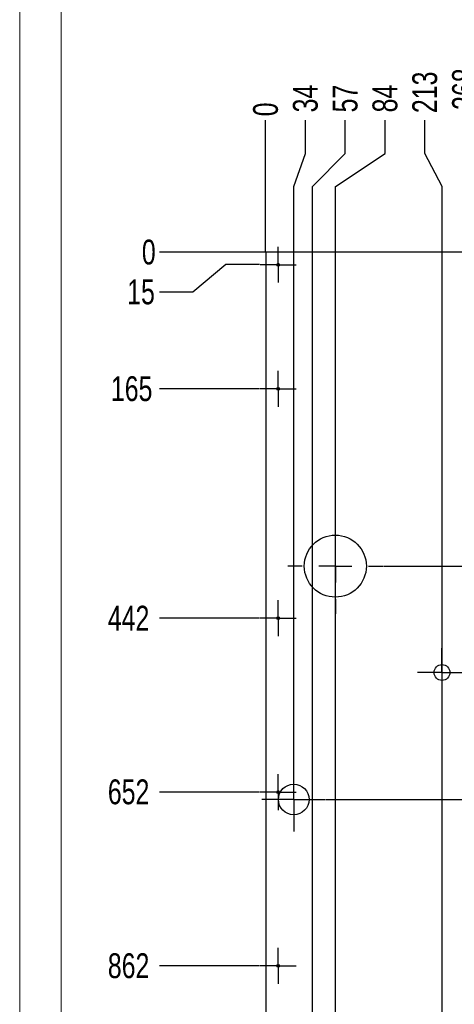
# Model space of a CAD drawing. Header units: millimetres. Extents: x 0 to 841, y 0 to 594.
# Tile 3 of 30: x 0 to 53, y 155 to 274. Entities that reach past the tile are written whole.
import ezdxf

# ---------------------------------------------------------------- set-up
doc = ezdxf.new("R2010")
doc.units = ezdxf.units.MM
doc.header["$PDSIZE"] = -1
doc.linetypes.add('CENTERX2', pattern=[20.32, 12.7, -2.54, 2.54, -2.54])
for name, color, linetype in [('COTES', 1, 'Continuous'), ('GRAVURES', 9, 'Continuous'), ('TRAIT-MIXTES', 3, 'CENTERX2')]:
    doc.layers.add(name, color=color, linetype=linetype)
doc.layers.add('TRAIT-FORT', color=4, linetype='Continuous', lineweight=25)
doc.styles.add('SLDTEXTSTYLE0', font='TXT', dxfattribs={"width": 0.75})
doc.dimstyles.new('SLDDIMSTYLE2', dxfattribs={"dimtxt": 3, "dimasz": 0.333333, "dimexe": 0, "dimexo": 0.0625, "dimgap": 0.75, "dimtad": 0, "dimtih": 1, "dimtoh": 1, "dimdec": 0, "dimlfac": 10, "dimrnd": 1e-09, "dimdsep": 46, "dimtxsty": 'SLDTEXTSTYLE0', "dimblk1": 'ORIGIN', "dimblk2": 'ORIGIN', "dimsah": 1, "dimcen": 0.09, "dimadec": 0, "dimazin": 2, "dimtfac": 1, "dimtdec": 0, "dimtofl": 0, "dimtmove": 0, "dimatfit": 3, "dimldrblk": 'ORIGIN', "dimfxl": 1, "dimfrac": 2, "dimtolj": 1, "dimtzin": 12, "dimarcsym": 0})
doc.dimstyles.new('SLDDIMSTYLE3', dxfattribs={"dimtxt": 3, "dimasz": 2, "dimexe": 0, "dimexo": 0.0625, "dimgap": 0.75, "dimtad": 0, "dimtih": 1, "dimtoh": 1, "dimdec": 0, "dimlfac": 10, "dimrnd": 1e-09, "dimzin": 12, "dimdsep": 46, "dimtxsty": 'SLDTEXTSTYLE0', "dimsah": 1, "dimcen": 0.09, "dimadec": 0, "dimazin": 3, "dimtfac": 1, "dimtdec": 0, "dimtofl": 0, "dimtmove": 0, "dimatfit": 3, "dimfxl": 1, "dimfrac": 2, "dimtolj": 1, "dimtzin": 12, "dimarcsym": 0})

# ---------------------------------------------------------------- blocks, each defined once
blk = doc.blocks.new('_D_42')
at = {"layer": 'COTES', "color": 0, "lineweight": -2, "transparency": 16777216}
blk.add_line((29.72, 245.6), (29.72, 261.48), dxfattribs=at)
at = {"layer": 'Defpoints', "color": 0, "transparency": 16777216}
for p in [(29.72, 261.48), (29.72, 245.54), (29.72, 245.54)]:
    blk.add_point(p, dxfattribs=at)
at = {"layer": 'COTES', "color": 0, "transparency": 16777216, "insert": (29.72, 262.79), "char_height": 3, "attachment_point": 5, "rotation": 90, "style": 'SLDTEXTSTYLE0'}
blk.add_mtext('\\A1;0', dxfattribs=at)
blk = doc.blocks.new('_Origin')
at = {"color": 0, "linetype": 'ByBlock', "lineweight": -2}
blk.add_line((0, 0), (-1, 0), dxfattribs=at)
blk.add_circle((0, 0), 0.5, dxfattribs=at)
blk = doc.blocks.new('_D_43')
at = {"layer": 'COTES', "color": 0, "lineweight": -2, "transparency": 16777216}
for p, q in [((34.53, 257.48), (34.53, 261.48)), ((33.11, 253.48), (34.53, 257.48)), ((33.11, 183.35), (33.11, 253.48))]:
    blk.add_line(p, q, dxfattribs=at)
at = {"layer": 'Defpoints', "color": 0, "transparency": 16777216}
for p in [(34.53, 261.48), (29.72, 245.54), (33.11, 183.29)]:
    blk.add_point(p, dxfattribs=at)
at = {"layer": 'COTES', "color": 0, "transparency": 16777216, "insert": (34.53, 264.1), "char_height": 3, "attachment_point": 5, "rotation": 90, "style": 'SLDTEXTSTYLE0'}
blk.add_mtext('\\A1;34', dxfattribs=at)
blk = doc.blocks.new('_D_44')
at = {"layer": 'COTES', "color": 0, "lineweight": -2, "transparency": 16777216}
for p, q in [((39.34, 257.48), (39.34, 261.48)), ((35.38, 253.48), (39.34, 257.48)), ((35.38, 118.39), (35.38, 253.48))]:
    blk.add_line(p, q, dxfattribs=at)
at = {"layer": 'Defpoints', "color": 0, "transparency": 16777216}
for p in [(39.34, 261.48), (29.72, 245.54), (35.38, 118.33)]:
    blk.add_point(p, dxfattribs=at)
at = {"layer": 'COTES', "color": 0, "transparency": 16777216, "insert": (39.34, 264.1), "char_height": 3, "attachment_point": 5, "rotation": 90, "style": 'SLDTEXTSTYLE0'}
blk.add_mtext('\\A1;57', dxfattribs=at)
blk = doc.blocks.new('_D_45')
at = {"layer": 'COTES', "color": 0, "lineweight": -2, "transparency": 16777216}
for p, q in [((44.15, 257.48), (44.15, 261.48)), ((38.14, 253.48), (44.15, 257.48)), ((38.14, 105.25), (38.14, 253.48))]:
    blk.add_line(p, q, dxfattribs=at)
at = {"layer": 'Defpoints', "color": 0, "transparency": 16777216}
for p in [(44.15, 261.48), (29.72, 245.54), (38.14, 105.19)]:
    blk.add_point(p, dxfattribs=at)
at = {"layer": 'COTES', "color": 0, "transparency": 16777216, "insert": (44.15, 264.1), "char_height": 3, "attachment_point": 5, "rotation": 90, "style": 'SLDTEXTSTYLE0'}
blk.add_mtext('\\A1;84', dxfattribs=at)
blk = doc.blocks.new('_D_46')
at = {"layer": 'COTES', "color": 0, "lineweight": -2, "transparency": 16777216}
for p, q in [((48.96, 257.48), (48.96, 261.48)), ((51.03, 253.48), (48.96, 257.48)), ((51.03, 115.31), (51.03, 253.48))]:
    blk.add_line(p, q, dxfattribs=at)
at = {"layer": 'Defpoints', "color": 0, "transparency": 16777216}
for p in [(48.96, 261.48), (29.72, 245.54), (51.03, 115.24)]:
    blk.add_point(p, dxfattribs=at)
at = {"layer": 'COTES', "color": 0, "transparency": 16777216, "insert": (48.96, 264.85), "char_height": 3, "attachment_point": 5, "rotation": 90, "style": 'SLDTEXTSTYLE0'}
blk.add_mtext('\\A1;213', dxfattribs=at)
blk = doc.blocks.new('_D_47')
at = {"layer": 'COTES', "color": 0, "lineweight": -2, "transparency": 16777216}
for p, q in [((53.77, 257.48), (53.77, 261.48)), ((56.51, 253.48), (53.77, 257.48)), ((56.51, 117.75), (56.51, 253.48))]:
    blk.add_line(p, q, dxfattribs=at)
at = {"layer": 'Defpoints', "color": 0, "transparency": 16777216}
for p in [(53.77, 261.48), (29.72, 245.54), (56.51, 117.68)]:
    blk.add_point(p, dxfattribs=at)
at = {"layer": 'COTES', "color": 0, "transparency": 16777216, "insert": (53.77, 265.23), "char_height": 3, "attachment_point": 5, "rotation": 90, "style": 'SLDTEXTSTYLE0'}
blk.add_mtext('\\A1;268', dxfattribs=at)
blk = doc.blocks.new('_D_48')
at = {"layer": 'COTES', "color": 0, "lineweight": -2, "transparency": 16777216}
for p, q in [((58.58, 257.48), (58.58, 261.48)), ((56.72, 253.48), (58.58, 257.48)), ((56.72, 245.6), (56.72, 253.48))]:
    blk.add_line(p, q, dxfattribs=at)
at = {"layer": 'Defpoints', "color": 0, "transparency": 16777216}
for p in [(58.58, 261.48), (29.72, 245.54), (56.72, 245.54)]:
    blk.add_point(p, dxfattribs=at)
at = {"layer": 'COTES', "color": 0, "transparency": 16777216, "insert": (58.58, 265.04), "char_height": 3, "attachment_point": 5, "rotation": 90, "style": 'SLDTEXTSTYLE0'}
blk.add_mtext('\\A1;270', dxfattribs=at)
blk = doc.blocks.new('_D_49')
at = {"layer": 'COTES', "color": 0, "lineweight": -2, "transparency": 16777216}
for p, q in [((63.39, 257.48), (63.39, 261.48)), ((59.62, 253.48), (63.39, 257.48)), ((59.62, 230.6), (59.62, 253.48))]:
    blk.add_line(p, q, dxfattribs=at)
at = {"layer": 'Defpoints', "color": 0, "transparency": 16777216}
for p in [(63.39, 261.48), (29.72, 245.54), (59.62, 230.54)]:
    blk.add_point(p, dxfattribs=at)
at = {"layer": 'COTES', "color": 0, "transparency": 16777216, "insert": (63.39, 265.23), "char_height": 3, "attachment_point": 5, "rotation": 90, "style": 'SLDTEXTSTYLE0'}
blk.add_mtext('\\A1;299', dxfattribs=at)
blk = doc.blocks.new('_D_50')
at = {"layer": 'COTES', "color": 0, "lineweight": -2, "transparency": 16777216}
for p, q in [((68.81, 257.48), (68.81, 261.48)), ((62.95, 253.48), (68.81, 257.48)), ((62.95, 49.53), (62.95, 253.48))]:
    blk.add_line(p, q, dxfattribs=at)
at = {"layer": 'Defpoints', "color": 0, "transparency": 16777216}
for p in [(68.81, 261.48), (29.72, 245.54), (62.95, 49.46)]:
    blk.add_point(p, dxfattribs=at)
at = {"layer": 'COTES', "color": 0, "transparency": 16777216, "insert": (68.81, 265.23), "char_height": 3, "attachment_point": 5, "rotation": 90, "style": 'SLDTEXTSTYLE0'}
blk.add_mtext('\\A1;332', dxfattribs=at)
blk = doc.blocks.new('_D_51')
at = {"layer": 'COTES', "color": 0, "lineweight": -2, "transparency": 16777216}
for p, q in [((74.51, 257.48), (74.51, 261.48)), ((75.62, 253.48), (74.51, 257.48)), ((75.62, 230.6), (75.62, 253.48))]:
    blk.add_line(p, q, dxfattribs=at)
at = {"layer": 'Defpoints', "color": 0, "transparency": 16777216}
for p in [(74.51, 261.48), (29.72, 245.54), (75.62, 230.54)]:
    blk.add_point(p, dxfattribs=at)
at = {"layer": 'COTES', "color": 0, "transparency": 16777216, "insert": (74.51, 265.23), "char_height": 3, "attachment_point": 5, "rotation": 90, "style": 'SLDTEXTSTYLE0'}
blk.add_mtext('\\A1;459', dxfattribs=at)
blk = doc.blocks.new('_D_52')
at = {"layer": 'COTES', "color": 0, "lineweight": -2, "transparency": 16777216}
for p, q in [((79.32, 257.48), (79.32, 261.48)), ((78.72, 253.48), (79.32, 257.48)), ((78.72, 92.1), (78.72, 253.48))]:
    blk.add_line(p, q, dxfattribs=at)
at = {"layer": 'Defpoints', "color": 0, "transparency": 16777216}
for p in [(79.32, 261.48), (29.72, 245.54), (78.72, 92.04)]:
    blk.add_point(p, dxfattribs=at)
at = {"layer": 'COTES', "color": 0, "transparency": 16777216, "insert": (79.32, 265.04), "char_height": 3, "attachment_point": 5, "rotation": 90, "style": 'SLDTEXTSTYLE0'}
blk.add_mtext('\\A1;490', dxfattribs=at)
blk = doc.blocks.new('_D_53')
at = {"layer": 'COTES', "color": 0, "lineweight": -2, "transparency": 16777216}
for p, q in [((84.13, 257.48), (84.13, 261.48)), ((81.12, 253.48), (84.13, 257.48)), ((81.12, 47.7), (81.12, 253.48))]:
    blk.add_line(p, q, dxfattribs=at)
at = {"layer": 'Defpoints', "color": 0, "transparency": 16777216}
for p in [(84.13, 261.48), (29.72, 245.54), (81.12, 47.64)]:
    blk.add_point(p, dxfattribs=at)
at = {"layer": 'COTES', "color": 0, "transparency": 16777216, "insert": (84.13, 264.85), "char_height": 3, "attachment_point": 5, "rotation": 90, "style": 'SLDTEXTSTYLE0'}
blk.add_mtext('\\A1;514', dxfattribs=at)
blk = doc.blocks.new('_D_54')
at = {"layer": 'COTES', "color": 0, "lineweight": -2, "transparency": 16777216}
for p, q in [((88.94, 257.48), (88.94, 261.48)), ((87.84, 253.48), (88.94, 257.48)), ((87.84, 127.38), (87.84, 253.48))]:
    blk.add_line(p, q, dxfattribs=at)
at = {"layer": 'Defpoints', "color": 0, "transparency": 16777216}
for p in [(88.94, 261.48), (29.72, 245.54), (87.84, 127.32)]:
    blk.add_point(p, dxfattribs=at)
at = {"layer": 'COTES', "color": 0, "transparency": 16777216, "insert": (88.94, 264.85), "char_height": 3, "attachment_point": 5, "rotation": 90, "style": 'SLDTEXTSTYLE0'}
blk.add_mtext('\\A1;581', dxfattribs=at)
blk = doc.blocks.new('_D_55')
at = {"layer": 'COTES', "color": 0, "lineweight": -2, "transparency": 16777216}
blk.add_line((94.72, 92.1), (94.72, 261.48), dxfattribs=at)
at = {"layer": 'Defpoints', "color": 0, "transparency": 16777216}
for p in [(94.72, 261.48), (29.72, 245.54), (94.72, 92.04)]:
    blk.add_point(p, dxfattribs=at)
at = {"layer": 'COTES', "color": 0, "transparency": 16777216, "insert": (94.72, 265.04), "char_height": 3, "attachment_point": 5, "rotation": 90, "style": 'SLDTEXTSTYLE0'}
blk.add_mtext('\\A1;650', dxfattribs=at)
blk = doc.blocks.new('_D_56')
at = {"layer": 'COTES', "color": 0, "lineweight": -2, "transparency": 16777216}
blk.add_line((112.65, 71.65), (112.65, 261.48), dxfattribs=at)
at = {"layer": 'Defpoints', "color": 0, "transparency": 16777216}
for p in [(112.65, 261.48), (29.72, 245.54), (112.65, 71.59)]:
    blk.add_point(p, dxfattribs=at)
at = {"layer": 'COTES', "color": 0, "transparency": 16777216, "insert": (112.65, 265.23), "char_height": 3, "attachment_point": 5, "rotation": 90, "style": 'SLDTEXTSTYLE0'}
blk.add_mtext('\\A1;829', dxfattribs=at)
blk = doc.blocks.new('_D_57')
at = {"layer": 'COTES', "color": 0, "lineweight": -2, "transparency": 16777216}
blk.add_line((122.28, 147.03), (122.28, 261.48), dxfattribs=at)
at = {"layer": 'Defpoints', "color": 0, "transparency": 16777216}
for p in [(122.28, 261.48), (29.72, 245.54), (122.28, 146.97)]:
    blk.add_point(p, dxfattribs=at)
at = {"layer": 'COTES', "color": 0, "transparency": 16777216, "insert": (122.28, 265.23), "char_height": 3, "attachment_point": 5, "rotation": 90, "style": 'SLDTEXTSTYLE0'}
blk.add_mtext('\\A1;926', dxfattribs=at)
blk = doc.blocks.new('_D_58')
at = {"layer": 'COTES', "color": 0, "lineweight": -2, "transparency": 16777216}
blk.add_line((127.76, 149.47), (127.76, 261.48), dxfattribs=at)
at = {"layer": 'Defpoints', "color": 0, "transparency": 16777216}
for p in [(127.76, 261.48), (29.72, 245.54), (127.76, 149.41)]:
    blk.add_point(p, dxfattribs=at)
at = {"layer": 'COTES', "color": 0, "transparency": 16777216, "insert": (127.76, 265.04), "char_height": 3, "attachment_point": 5, "rotation": 90, "style": 'SLDTEXTSTYLE0'}
blk.add_mtext('\\A1;980', dxfattribs=at)
blk = doc.blocks.new('_D_59')
at = {"layer": 'COTES', "color": 0, "lineweight": -2, "transparency": 16777216}
for p, q in [((147.95, 257.48), (147.95, 261.48)), ((150.35, 253.48), (147.95, 257.48)), ((150.35, 149.48), (150.35, 253.48))]:
    blk.add_line(p, q, dxfattribs=at)
at = {"layer": 'Defpoints', "color": 0, "transparency": 16777216}
for p in [(147.95, 261.48), (29.72, 245.54), (150.35, 149.42)]:
    blk.add_point(p, dxfattribs=at)
at = {"layer": 'COTES', "color": 0, "transparency": 16777216, "insert": (147.95, 265.79), "char_height": 3, "attachment_point": 5, "rotation": 90, "style": 'SLDTEXTSTYLE0'}
blk.add_mtext('\\A1;1206', dxfattribs=at)
blk = doc.blocks.new('_D_60')
at = {"layer": 'COTES', "color": 0, "lineweight": -2, "transparency": 16777216}
for p, q in [((152.76, 257.48), (152.76, 261.48)), ((152.38, 253.48), (152.76, 257.48)), ((152.38, 79.43), (152.38, 253.48))]:
    blk.add_line(p, q, dxfattribs=at)
at = {"layer": 'Defpoints', "color": 0, "transparency": 16777216}
for p in [(152.76, 261.48), (29.72, 245.54), (152.38, 79.37)]:
    blk.add_point(p, dxfattribs=at)
at = {"layer": 'COTES', "color": 0, "transparency": 16777216, "insert": (152.76, 265.98), "char_height": 3, "attachment_point": 5, "rotation": 90, "style": 'SLDTEXTSTYLE0'}
blk.add_mtext('\\A1;1227', dxfattribs=at)
blk = doc.blocks.new('_D_61')
at = {"layer": 'COTES', "color": 0, "lineweight": -2, "transparency": 16777216}
for p, q in [((157.57, 257.48), (157.57, 261.48)), ((157.86, 253.48), (157.57, 257.48)), ((157.86, 81.87), (157.86, 253.48))]:
    blk.add_line(p, q, dxfattribs=at)
at = {"layer": 'Defpoints', "color": 0, "transparency": 16777216}
for p in [(157.57, 261.48), (29.72, 245.54), (157.86, 81.81)]:
    blk.add_point(p, dxfattribs=at)
at = {"layer": 'COTES', "color": 0, "transparency": 16777216, "insert": (157.57, 265.6), "char_height": 3, "attachment_point": 5, "rotation": 90, "style": 'SLDTEXTSTYLE0'}
blk.add_mtext('\\A1;1281', dxfattribs=at)
blk = doc.blocks.new('_D_62')
at = {"layer": 'COTES', "color": 0, "lineweight": -2, "transparency": 16777216}
for p, q in [((162.38, 257.48), (162.38, 261.48)), ((159.99, 253.48), (162.38, 257.48)), ((159.99, 126.12), (159.99, 253.48))]:
    blk.add_line(p, q, dxfattribs=at)
at = {"layer": 'Defpoints', "color": 0, "transparency": 16777216}
for p in [(162.38, 261.48), (29.72, 245.54), (159.99, 126.05)]:
    blk.add_point(p, dxfattribs=at)
at = {"layer": 'COTES', "color": 0, "transparency": 16777216, "insert": (162.38, 265.79), "char_height": 3, "attachment_point": 5, "rotation": 90, "style": 'SLDTEXTSTYLE0'}
blk.add_mtext('\\A1;1303', dxfattribs=at)
blk = doc.blocks.new('_D_63')
at = {"layer": 'COTES', "color": 0, "lineweight": -2, "transparency": 16777216}
blk.add_line((169.72, 230.6), (169.72, 261.48), dxfattribs=at)
at = {"layer": 'Defpoints', "color": 0, "transparency": 16777216}
for p in [(169.72, 261.48), (29.72, 245.54), (169.72, 230.54)]:
    blk.add_point(p, dxfattribs=at)
at = {"layer": 'COTES', "color": 0, "transparency": 16777216, "insert": (169.72, 265.6), "char_height": 3, "attachment_point": 5, "rotation": 90, "style": 'SLDTEXTSTYLE0'}
blk.add_mtext('\\A1;1400', dxfattribs=at)
blk = doc.blocks.new('_D_66')
at = {"layer": 'COTES', "color": 0, "lineweight": -2, "transparency": 16777216}
blk.add_line((43.95, 207.63), (199.33, 207.63), dxfattribs=at)
at = {"layer": 'Defpoints', "color": 0, "transparency": 16777216}
for p in [(56.72, 245.54), (43.89, 207.63), (199.33, 207.63)]:
    blk.add_point(p, dxfattribs=at)
at = {"layer": 'COTES', "color": 0, "transparency": 16777216, "insert": (203.08, 207.63), "char_height": 3, "attachment_point": 5, "style": 'SLDTEXTSTYLE0'}
blk.add_mtext('\\A1;379', dxfattribs=at)
blk = doc.blocks.new('_D_72')
at = {"layer": 'COTES', "color": 0, "lineweight": -2, "transparency": 16777216}
for p, q in [((37.02, 179.44), (191.33, 179.44)), ((191.33, 179.44), (195.33, 176.46)), ((195.33, 176.46), (199.33, 176.46))]:
    blk.add_line(p, q, dxfattribs=at)
at = {"layer": 'Defpoints', "color": 0, "transparency": 16777216}
for p in [(56.72, 245.54), (36.96, 179.44), (199.33, 176.46)]:
    blk.add_point(p, dxfattribs=at)
at = {"layer": 'COTES', "color": 0, "transparency": 16777216, "insert": (202.7, 176.46), "char_height": 3, "attachment_point": 5, "style": 'SLDTEXTSTYLE0'}
blk.add_mtext('\\A1;661', dxfattribs=at)
blk = doc.blocks.new('_D_83')
at = {"layer": 'COTES', "color": 0, "lineweight": -2, "transparency": 16777216}
for p, q in [((39.29, 114.48), (191.33, 114.48)), ((191.33, 114.48), (195.33, 110.84)), ((195.33, 110.84), (199.33, 110.84))]:
    blk.add_line(p, q, dxfattribs=at)
at = {"layer": 'Defpoints', "color": 0, "transparency": 16777216}
for p in [(56.72, 245.54), (39.23, 114.48), (199.33, 110.84)]:
    blk.add_point(p, dxfattribs=at)
at = {"layer": 'COTES', "color": 0, "transparency": 16777216, "insert": (203.08, 110.84), "char_height": 3, "attachment_point": 5, "style": 'SLDTEXTSTYLE0'}
blk.add_mtext('\\A1;1311', dxfattribs=at)
blk = doc.blocks.new('_D_85')
at = {"layer": 'COTES', "color": 0, "lineweight": -2, "transparency": 16777216}
blk.add_line((43.95, 99.44), (199.33, 99.44), dxfattribs=at)
at = {"layer": 'Defpoints', "color": 0, "transparency": 16777216}
for p in [(56.72, 245.54), (43.89, 99.44), (199.33, 99.44)]:
    blk.add_point(p, dxfattribs=at)
at = {"layer": 'COTES', "color": 0, "transparency": 16777216, "insert": (203.45, 99.44), "char_height": 3, "attachment_point": 5, "style": 'SLDTEXTSTYLE0'}
blk.add_mtext('\\A1;1461', dxfattribs=at)
blk = doc.blocks.new('_D_95')
at = {"layer": 'COTES', "color": 0, "lineweight": -2, "transparency": 16777216}
blk.add_line((29.66, 245.54), (16.91, 245.54), dxfattribs=at)
at = {"layer": 'Defpoints', "color": 0, "transparency": 16777216}
for p in [(16.91, 245.54), (29.72, 245.54), (29.72, 245.54)]:
    blk.add_point(p, dxfattribs=at)
at = {"layer": 'COTES', "color": 0, "transparency": 16777216, "insert": (15.6, 245.54), "char_height": 3, "attachment_point": 5, "style": 'SLDTEXTSTYLE0'}
blk.add_mtext('\\A1;0', dxfattribs=at)
blk = doc.blocks.new('_D_96')
at = {"layer": 'COTES', "color": 0, "lineweight": -2, "transparency": 16777216}
for p, q in [((24.91, 244.04), (20.91, 240.73)), ((28.99, 244.04), (24.91, 244.04)), ((20.91, 240.73), (16.91, 240.73))]:
    blk.add_line(p, q, dxfattribs=at)
at = {"layer": 'Defpoints', "color": 0, "transparency": 16777216}
for p in [(29.72, 245.54), (29.05, 244.04), (16.91, 240.73)]:
    blk.add_point(p, dxfattribs=at)
at = {"layer": 'COTES', "color": 0, "transparency": 16777216, "insert": (14.66, 240.73), "char_height": 3, "attachment_point": 5, "style": 'SLDTEXTSTYLE0'}
blk.add_mtext('\\A1;15', dxfattribs=at)
blk = doc.blocks.new('_D_97')
at = {"layer": 'COTES', "color": 0, "lineweight": -2, "transparency": 16777216}
blk.add_line((28.99, 229.04), (16.91, 229.04), dxfattribs=at)
at = {"layer": 'Defpoints', "color": 0, "transparency": 16777216}
for p in [(29.72, 245.54), (16.91, 229.04), (29.05, 229.04)]:
    blk.add_point(p, dxfattribs=at)
at = {"layer": 'COTES', "color": 0, "transparency": 16777216, "insert": (13.53, 229.04), "char_height": 3, "attachment_point": 5, "style": 'SLDTEXTSTYLE0'}
blk.add_mtext('\\A1;165', dxfattribs=at)
blk = doc.blocks.new('_D_98')
at = {"layer": 'COTES', "color": 0, "lineweight": -2, "transparency": 16777216}
blk.add_line((28.99, 201.34), (16.91, 201.34), dxfattribs=at)
at = {"layer": 'Defpoints', "color": 0, "transparency": 16777216}
for p in [(29.72, 245.54), (16.91, 201.34), (29.05, 201.34)]:
    blk.add_point(p, dxfattribs=at)
at = {"layer": 'COTES', "color": 0, "transparency": 16777216, "insert": (13.16, 201.34), "char_height": 3, "attachment_point": 5, "style": 'SLDTEXTSTYLE0'}
blk.add_mtext('\\A1;442', dxfattribs=at)
blk = doc.blocks.new('_D_99')
at = {"layer": 'COTES', "color": 0, "lineweight": -2, "transparency": 16777216}
blk.add_line((28.99, 180.34), (16.91, 180.34), dxfattribs=at)
at = {"layer": 'Defpoints', "color": 0, "transparency": 16777216}
for p in [(29.72, 245.54), (16.91, 180.34), (29.05, 180.34)]:
    blk.add_point(p, dxfattribs=at)
at = {"layer": 'COTES', "color": 0, "transparency": 16777216, "insert": (13.16, 180.34), "char_height": 3, "attachment_point": 5, "style": 'SLDTEXTSTYLE0'}
blk.add_mtext('\\A1;652', dxfattribs=at)
blk = doc.blocks.new('_D_100')
at = {"layer": 'COTES', "color": 0, "lineweight": -2, "transparency": 16777216}
blk.add_line((28.99, 159.34), (16.91, 159.34), dxfattribs=at)
at = {"layer": 'Defpoints', "color": 0, "transparency": 16777216}
for p in [(29.72, 245.54), (16.91, 159.34), (29.05, 159.34)]:
    blk.add_point(p, dxfattribs=at)
at = {"layer": 'COTES', "color": 0, "transparency": 16777216, "insert": (13.16, 159.34), "char_height": 3, "attachment_point": 5, "style": 'SLDTEXTSTYLE0'}
blk.add_mtext('\\A1;862', dxfattribs=at)
blk = doc.blocks.new('_D_101')
at = {"layer": 'COTES', "color": 0, "lineweight": -2, "transparency": 16777216}
blk.add_line((28.99, 138.34), (16.91, 138.34), dxfattribs=at)
at = {"layer": 'Defpoints', "color": 0, "transparency": 16777216}
for p in [(29.72, 245.54), (16.91, 138.34), (29.05, 138.34)]:
    blk.add_point(p, dxfattribs=at)
at = {"layer": 'COTES', "color": 0, "transparency": 16777216, "insert": (12.6, 138.34), "char_height": 3, "attachment_point": 5, "style": 'SLDTEXTSTYLE0'}
blk.add_mtext('\\A1;1072', dxfattribs=at)
blk = doc.blocks.new('_D_102')
at = {"layer": 'COTES', "color": 0, "lineweight": -2, "transparency": 16777216}
blk.add_line((28.99, 117.34), (16.91, 117.34), dxfattribs=at)
at = {"layer": 'Defpoints', "color": 0, "transparency": 16777216}
for p in [(29.72, 245.54), (16.91, 117.34), (29.05, 117.34)]:
    blk.add_point(p, dxfattribs=at)
at = {"layer": 'COTES', "color": 0, "transparency": 16777216, "insert": (12.41, 117.34), "char_height": 3, "attachment_point": 5, "style": 'SLDTEXTSTYLE0'}
blk.add_mtext('\\A1;1282', dxfattribs=at)
blk = doc.blocks.new('_D_103')
at = {"layer": 'COTES', "color": 0, "lineweight": -2, "transparency": 16777216}
blk.add_line((28.99, 93.84), (16.91, 93.84), dxfattribs=at)
at = {"layer": 'Defpoints', "color": 0, "transparency": 16777216}
for p in [(29.72, 245.54), (16.91, 93.84), (29.05, 93.84)]:
    blk.add_point(p, dxfattribs=at)
at = {"layer": 'COTES', "color": 0, "transparency": 16777216, "insert": (12.78, 93.84), "char_height": 3, "attachment_point": 5, "style": 'SLDTEXTSTYLE0'}
blk.add_mtext('\\A1;1517', dxfattribs=at)
blk = doc.blocks.new('_D_104')
at = {"layer": 'COTES', "color": 0, "lineweight": -2, "transparency": 16777216}
blk.add_line((28.99, 73.57), (16.91, 73.57), dxfattribs=at)
at = {"layer": 'Defpoints', "color": 0, "transparency": 16777216}
for p in [(29.72, 245.54), (16.91, 73.57), (29.05, 73.57)]:
    blk.add_point(p, dxfattribs=at)
at = {"layer": 'COTES', "color": 0, "transparency": 16777216, "insert": (12.6, 73.57), "char_height": 3, "attachment_point": 5, "style": 'SLDTEXTSTYLE0'}
blk.add_mtext('\\A1;1720', dxfattribs=at)
blk = doc.blocks.new('_D_105')
at = {"layer": 'COTES', "color": 0, "lineweight": -2, "transparency": 16777216}
blk.add_line((28.99, 53.3), (16.91, 53.3), dxfattribs=at)
at = {"layer": 'Defpoints', "color": 0, "transparency": 16777216}
for p in [(29.72, 245.54), (16.91, 53.3), (29.05, 53.3)]:
    blk.add_point(p, dxfattribs=at)
at = {"layer": 'COTES', "color": 0, "transparency": 16777216, "insert": (12.41, 53.3), "char_height": 3, "attachment_point": 5, "style": 'SLDTEXTSTYLE0'}
blk.add_mtext('\\A1;1922', dxfattribs=at)
blk = doc.blocks.new('_D_106')
at = {"layer": 'COTES', "color": 0, "lineweight": -2, "transparency": 16777216}
for p, q in [((20.91, 36.35), (16.91, 36.35)), ((24.91, 33.04), (20.91, 36.35)), ((28.99, 33.04), (24.91, 33.04))]:
    blk.add_line(p, q, dxfattribs=at)
at = {"layer": 'Defpoints', "color": 0, "transparency": 16777216}
for p in [(29.72, 245.54), (16.91, 36.35), (29.05, 33.04)]:
    blk.add_point(p, dxfattribs=at)
at = {"layer": 'COTES', "color": 0, "transparency": 16777216, "insert": (12.41, 36.35), "char_height": 3, "attachment_point": 5, "style": 'SLDTEXTSTYLE0'}
blk.add_mtext('\\A1;2125', dxfattribs=at)
blk = doc.blocks.new('_D_107')
at = {"layer": 'COTES', "color": 0, "lineweight": -2, "transparency": 16777216}
blk.add_line((29.66, 31.54), (16.91, 31.54), dxfattribs=at)
at = {"layer": 'Defpoints', "color": 0, "transparency": 16777216}
for p in [(29.72, 245.54), (16.91, 31.54), (29.72, 31.54)]:
    blk.add_point(p, dxfattribs=at)
at = {"layer": 'COTES', "color": 0, "transparency": 16777216, "insert": (12.6, 31.54), "char_height": 3, "attachment_point": 5, "style": 'SLDTEXTSTYLE0'}
blk.add_mtext('\\A1;2140', dxfattribs=at)
blk = doc.blocks.new('SW_CENTERMARKSYMBOL_0')
at = {"layer": 'TRAIT-MIXTES', "color": 0}
for p, q in [((0, 2), (0, 2.17)), ((0, 0), (0, 2)), ((-2, 0), (-2.17, 0)), ((0, 0), (-2, 0)), ((0, 0), (0, -2)), ((0, 0), (2, 0)), ((2, 0), (2.17, 0)), ((0, -2), (0, -2.17))]:
    blk.add_line(p, q, dxfattribs=at)
blk = doc.blocks.new('SW_CENTERMARKSYMBOL_1')
at = {"layer": 'TRAIT-MIXTES', "color": 0}
for p, q in [((0, 2), (0, 2.17)), ((0, 0), (0, 2)), ((-2, 0), (-2.17, 0)), ((0, 0), (-2, 0)), ((0, 0), (0, -2)), ((0, 0), (2, 0)), ((2, 0), (2.17, 0)), ((0, -2), (0, -2.17))]:
    blk.add_line(p, q, dxfattribs=at)
blk = doc.blocks.new('SW_CENTERMARKSYMBOL_2')
at = {"layer": 'TRAIT-MIXTES', "color": 0}
for p, q in [((0, 2), (0, 2.17)), ((0, 0), (0, 2)), ((-2, 0), (-2.17, 0)), ((0, 0), (-2, 0)), ((0, 0), (0, -2)), ((0, 0), (2, 0)), ((2, 0), (2.17, 0)), ((0, -2), (0, -2.17))]:
    blk.add_line(p, q, dxfattribs=at)
blk = doc.blocks.new('SW_CENTERMARKSYMBOL_31')
at = {"layer": 'TRAIT-MIXTES', "color": 0}
for p, q in [((0, 2), (0, 2.17)), ((0, 0), (0, 2)), ((-2, 0), (-2.17, 0)), ((0, 0), (-2, 0)), ((0, 0), (0, -2)), ((0, 0), (2, 0)), ((2, 0), (2.17, 0)), ((0, -2), (0, -2.17))]:
    blk.add_line(p, q, dxfattribs=at)
blk = doc.blocks.new('SW_CENTERMARKSYMBOL_42')
at = {"layer": 'TRAIT-MIXTES', "color": 0}
for p, q in [((0, 2), (0, 2.17)), ((0, 0), (0, 2)), ((-2, 0), (-2.17, 0)), ((0, 0), (-2, 0)), ((0, 0), (0, -2)), ((0, 0), (2, 0)), ((2, 0), (2.17, 0)), ((0, -2), (0, -2.17))]:
    blk.add_line(p, q, dxfattribs=at)
blk = doc.blocks.new('SW_CENTERMARKSYMBOL_44')
at = {"layer": 'TRAIT-MIXTES', "color": 0}
for p, q in [((0, 4), (0, 5.75)), ((0, 0), (0, 2)), ((-4, 0), (-5.75, 0)), ((0, 0), (-2, 0)), ((0, 0), (0, -2)), ((0, 0), (2, 0)), ((4, 0), (5.75, 0)), ((0, -4), (0, -5.75))]:
    blk.add_line(p, q, dxfattribs=at)
blk = doc.blocks.new('SW_CENTERMARKSYMBOL_45')
at = {"layer": 'TRAIT-MIXTES', "color": 0}
for p, q in [((0, 2), (0, 3.85)), ((0, 0), (0, 2)), ((-2, 0), (-3.85, 0)), ((0, 0), (-2, 0)), ((0, 0), (0, -2)), ((0, 0), (2, 0)), ((2, 0), (3.85, 0)), ((0, -2), (0, -3.85))]:
    blk.add_line(p, q, dxfattribs=at)
blk = doc.blocks.new('SW_CENTERMARKSYMBOL_58')
at = {"layer": 'TRAIT-MIXTES', "color": 0}
for p, q in [((0, 2), (0, 2.95)), ((0, 0), (0, 2)), ((-2, 0), (-2.95, 0)), ((0, 0), (-2, 0)), ((0, 0), (0, -2)), ((0, 0), (2, 0)), ((2, 0), (2.95, 0)), ((0, -2), (0, -2.95))]:
    blk.add_line(p, q, dxfattribs=at)

msp = doc.modelspace()

# ---------------------------------------------------------------- linework, layer by layer
at = {"lineweight": 18}
for p, q in [((0, 594), (0, 0)), ((5, 589), (5, 5))]:
    msp.add_line(p, q, dxfattribs=at)
at = {"layer": 'GRAVURES', "lineweight": 25}
for centre, radius in [((38.1386, 207.6293), 3.75), ((33.1109, 179.4396), 1.85)]:
    msp.add_circle(centre, radius, dxfattribs=at)
at = {"layer": 'TRAIT-FORT', "lineweight": 25}
for p, q in [((56.7234, 245.5353), (29.7235, 245.5353)), ((29.7235, 245.5353), (29.7235, 31.5353))]:
    msp.add_line(p, q, dxfattribs=at)
for centre, radius in [((31.2235, 244.0353), 0.17), ((31.2235, 229.0353), 0.17), ((31.2235, 201.3353), 0.17), ((51.0251, 194.7767), 0.95), ((31.2235, 180.3353), 0.17), ((31.2235, 159.3353), 0.17)]:
    msp.add_circle(centre, radius, dxfattribs=at)

# ---------------------------------------------------------------- block references
at = {"layer": 'TRAIT-MIXTES'}
for name, p in [('SW_CENTERMARKSYMBOL_42', (31.2235, 244.0353)), ('SW_CENTERMARKSYMBOL_31', (31.2235, 229.0353)), ('SW_CENTERMARKSYMBOL_44', (38.1386, 207.6293)), ('SW_CENTERMARKSYMBOL_1', (31.2235, 201.3353)), ('SW_CENTERMARKSYMBOL_58', (51.0251, 194.7767)), ('SW_CENTERMARKSYMBOL_45', (33.1109, 179.4396)), ('SW_CENTERMARKSYMBOL_0', (31.2235, 180.3353)), ('SW_CENTERMARKSYMBOL_2', (31.2235, 159.3353))]:
    msp.add_blockref(name, p, dxfattribs=at)

# ---------------------------------------------------------------- dimensions: what is measured, and where the dimension line sits
at = {"layer": 'COTES'}
for feature_location, offset, dtype, origin, dimstyle, picture, middle in [((152.3801, 79.3664), (0.3827, 182.1121), 1, (29.7235, 245.5353), 'SLDDIMSTYLE3', '_D_60', (152.7629, 265.9784)), ((150.3491, 149.4223), (-2.3963, 112.0561), 1, (29.7235, 245.5353), 'SLDDIMSTYLE3', '_D_59', (147.9527, 265.7909)), ((159.9868, 126.0546), (2.3963, 135.4238), 1, (29.7235, 245.5353), 'SLDDIMSTYLE3', '_D_62', (162.3831, 265.7909)), ((157.8614, 81.8068), (-0.2884, 179.6717), 1, (29.7235, 245.5353), 'SLDDIMSTYLE3', '_D_61', (157.573, 265.6034)), ((169.7234, 230.5352), (0, 30.9433), 1, (29.7235, 245.5353), 'SLDDIMSTYLE3', '_D_63', (169.7234, 265.6034)), ((56.5063, 117.6837), (-2.7322, 143.7948), 1, (29.7235, 245.5353), 'SLDDIMSTYLE3', '_D_47', (53.7741, 265.2284)), ((59.6235, 230.5352), (3.7709, 30.9433), 1, (29.7235, 245.5353), 'SLDDIMSTYLE3', '_D_49', (63.3944, 265.2284)), ((62.9495, 49.4644), (5.8565, 212.014), 1, (29.7235, 245.5353), 'SLDDIMSTYLE3', '_D_50', (68.806, 265.2284)), ((75.6235, 230.5352), (-1.1092, 30.9433), 1, (29.7235, 245.5353), 'SLDDIMSTYLE3', '_D_51', (74.5143, 265.2284)), ((112.6464, 71.5909), (0, 189.8875), 1, (29.7235, 245.5353), 'SLDDIMSTYLE3', '_D_56', (112.6464, 265.2284)), ((122.2816, 146.9687), (0, 114.5097), 1, (29.7235, 245.5353), 'SLDDIMSTYLE3', '_D_57', (122.2816, 265.2284)), ((56.7234, 245.5353), (1.8609, 15.9432), 1, (29.7235, 245.5353), 'SLDDIMSTYLE3', '_D_48', (58.5842, 265.0409)), ((78.7235, 92.0353), (0.6009, 169.4432), 1, (29.7235, 245.5353), 'SLDDIMSTYLE3', '_D_52', (79.3244, 265.0409)), ((94.7235, 92.0353), (0, 169.4432), 1, (29.7235, 245.5353), 'SLDDIMSTYLE3', '_D_55', (94.7235, 265.0409)), ((127.7629, 149.4091), (0, 112.0693), 1, (29.7235, 245.5353), 'SLDDIMSTYLE3', '_D_58', (127.7629, 265.0409)), ((51.0251, 115.2433), (-2.0611, 146.2352), 1, (29.7235, 245.5353), 'SLDDIMSTYLE3', '_D_46', (48.964, 264.8534)), ((81.1236, 47.6409), (3.0109, 213.8375), 1, (29.7235, 245.5353), 'SLDDIMSTYLE3', '_D_53', (84.1345, 264.8534)), ((87.8354, 127.3172), (1.1092, 134.1613), 1, (29.7235, 245.5353), 'SLDDIMSTYLE3', '_D_54', (88.9446, 264.8534)), ((33.1109, 183.2896), (1.4227, 78.1888), 1, (29.7235, 245.5353), 'SLDDIMSTYLE3', '_D_43', (34.5336, 264.1034)), ((35.3794, 118.3292), (3.9643, 143.1492), 1, (29.7235, 245.5353), 'SLDDIMSTYLE3', '_D_44', (39.3437, 264.1034)), ((38.1386, 105.1907), (6.0153, 156.2877), 1, (29.7235, 245.5353), 'SLDDIMSTYLE3', '_D_45', (44.1539, 264.1034)), ((29.7234776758, 245.5352646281), (0, 15.9431798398), 1, (29.7234776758, 245.5352646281), 'SLDDIMSTYLE2', '_D_42', (29.7234776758, 262.790944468)), ((29.7234776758, 245.5352646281), (-12.8149687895, 0), 0, (29.7234776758, 245.5352646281), 'SLDDIMSTYLE2', '_D_95', (15.5960088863, 245.5352646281)), ((29.0535, 117.3353), (-12.145, 0), 0, (29.7235, 245.5353), 'SLDDIMSTYLE3', '_D_102', (12.4085, 117.3353)), ((29.0535, 53.3019), (-12.145, 0), 0, (29.7235, 245.5353), 'SLDDIMSTYLE3', '_D_105', (12.4085, 53.3019)), ((29.0535, 33.0353), (-12.145, 3.3101), 0, (29.7235, 245.5353), 'SLDDIMSTYLE3', '_D_106', (12.4085, 36.3454)), ((29.0535, 138.3353), (-12.145, 0), 0, (29.7235, 245.5353), 'SLDDIMSTYLE3', '_D_101', (12.596, 138.3353)), ((29.0535, 73.5686), (-12.145, 0), 0, (29.7235, 245.5353), 'SLDDIMSTYLE3', '_D_104', (12.596, 73.5686)), ((29.7235, 31.5353), (-12.815, 0), 0, (29.7235, 245.5353), 'SLDDIMSTYLE3', '_D_107', (12.596, 31.5353)), ((29.0535, 93.8353), (-12.145, 0), 0, (29.7235, 245.5353), 'SLDDIMSTYLE3', '_D_103', (12.7835, 93.8353)), ((29.0535, 201.3353), (-12.145, 0), 0, (29.7235, 245.5353), 'SLDDIMSTYLE3', '_D_98', (13.1585, 201.3353)), ((29.0535, 180.3353), (-12.145, 0), 0, (29.7235, 245.5353), 'SLDDIMSTYLE3', '_D_99', (13.1585, 180.3353)), ((29.0535, 159.3353), (-12.145, 0), 0, (29.7235, 245.5353), 'SLDDIMSTYLE3', '_D_100', (13.1585, 159.3353)), ((29.0535, 229.0353), (-12.145, 0), 0, (29.7235, 245.5353), 'SLDDIMSTYLE3', '_D_97', (13.5335, 229.0353)), ((29.0535, 244.0353), (-12.145, -3.3101), 0, (29.7235, 245.5353), 'SLDDIMSTYLE3', '_D_96', (14.6585, 240.7251)), ((36.9609, 179.4396), (162.3665, -2.9776), 0, (56.7234, 245.5353), 'SLDDIMSTYLE3', '_D_72', (202.7024, 176.462)), ((39.2294, 114.4792), (160.098, -3.6381), 0, (56.7234, 245.5353), 'SLDDIMSTYLE3', '_D_83', (203.0774, 110.8411)), ((43.8886, 207.6293), (155.4389, 0), 0, (56.7234, 245.5353), 'SLDDIMSTYLE3', '_D_66', (203.0774, 207.6293)), ((43.8886, 99.4407), (155.4389, 0), 0, (56.7234, 245.5353), 'SLDDIMSTYLE3', '_D_85', (203.4524, 99.4407))]:
    dim = msp.add_ordinate_dim(feature_location=feature_location, offset=offset, dtype=dtype, origin=origin, dimstyle=dimstyle, dxfattribs=at)
    dim.commit()
    dim.dimension.update_dxf_attribs({"geometry": picture, "text_midpoint": middle})

doc.saveas('drawing.dxf')
